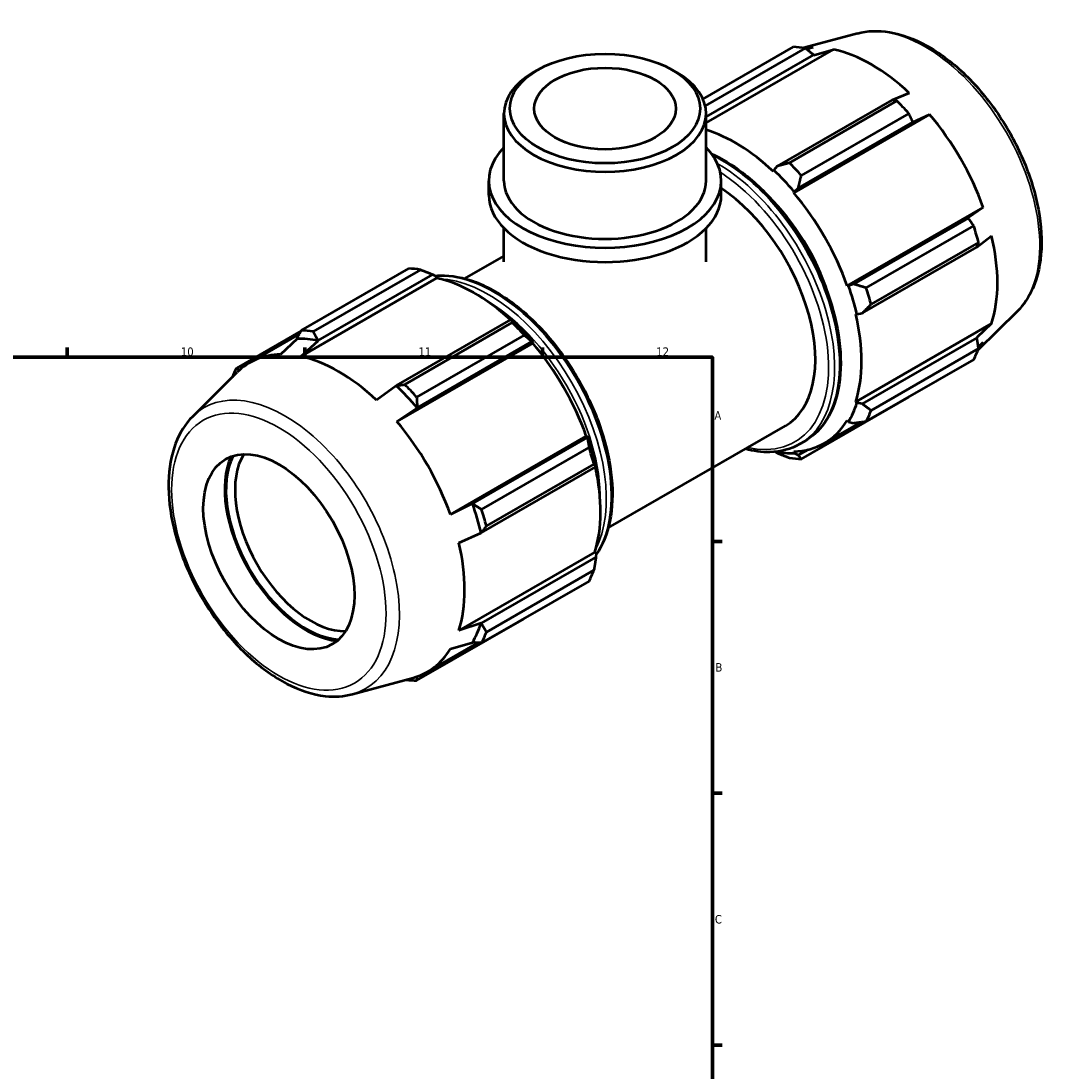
# Model space of a CAD drawing. Header units: millimetres. Extents: x 0 to 931, y 0 to 871.
# Tile 6 of 6: x 617 to 921, y 364 to 673. Entities that reach past the tile are written whole.
import ezdxf

# ---------------------------------------------------------------- set-up
doc = ezdxf.new("R2010")
doc.units = ezdxf.units.MM
for name, color, linetype, lineweight in [('Border (ISO)', 7, 'Continuous', 70), ('Visible (ISO)', 7, 'Continuous', 50), ('Visible Narrow (ISO)', 7, 'Continuous', 35)]:
    doc.layers.add(name, color=color, linetype=linetype, lineweight=lineweight)
doc.styles.add('Note Text (ISO)', font='tahoma.ttf')

# ---------------------------------------------------------------- blocks, each defined once
blk = doc.blocks.new('Borders Default Border')
at = {"layer": 'Border (ISO)'}
for p, q in [((630.75, 574), (630.75, 576.9)), ((700.83, 574), (700.83, 576.9)), ((770.92, 574), (770.92, 576.9)), ((821, 519.75), (823.9, 519.75)), ((821, 445.5), (823.9, 445.5)), ((821, 371.25), (823.9, 371.25))]:
    blk.add_line(p, q, dxfattribs=at)
at = {"layer": 'Border (ISO)', "flags": 128}
blk.add_lwpolyline([(20, 20), (20, 574), (821, 574), (821, 20), (20, 20)], dxfattribs=at)
at = {"layer": 'Border (ISO)', "color": 232, "true_color": 0xca0064, "char_height": 2.5, "attachment_point": 7, "style": 'Note Text (ISO)'}
for s, insert in [('10', (664.29, 574.35)), ('11', (734.37, 574.4)), ('12', (804.46, 574.4)), ('A', (821.59, 555.62)), ('B', (821.89, 481.37)), ('C', (821.73, 407.08))]:
    blk.add_mtext(s, dxfattribs=dict(at, insert=insert))

msp = doc.modelspace()

# ---------------------------------------------------------------- linework, layer by layer
at = {"layer": 'Visible (ISO)'}
for p, q in [((863.767, 669.451), (847.986, 665.171)), ((818.205, 650.095), (844.872, 665.452)), ((848.36, 665.114), (818.87, 648.132)), ((819.139, 643.081), (856.711, 664.718)), ((819.139, 644.818), (850.874, 663.093)), ((850.728, 665.298), (848.793, 664.767)), ((850.874, 663.093), (850.897, 663.053)), ((850.897, 663.053), (856.711, 664.718)), ((769.444, 658.658), (768.174, 657.922)), ((809.22, 658.658), (810.49, 657.922)), ((879.057, 651.85), (873.987, 649.801)), ((873.94, 649.81), (840.131, 630.34)), ((843.724, 631.283), (875.415, 649.533)), ((759.525, 626.037), (759.525, 645.831)), ((819.139, 626.037), (819.139, 645.831)), ((844.955, 622.455), (885.04, 645.539)), ((878.903, 645.855), (847.211, 627.605)), ((880.111, 643.274), (885.04, 645.539)), ((846.307, 623.826), (880.116, 643.295)), ((880.116, 643.295), (880.111, 643.274)), ((839.092, 629.138), (838.971, 628.766)), ((840.131, 630.34), (839.092, 629.138)), ((755.054, 621.786), (755.054, 626.037)), ((823.61, 621.786), (823.61, 626.037)), ((844.955, 622.455), (845.139, 622.759)), ((845.139, 622.759), (846.307, 623.826)), ((860.756, 595.088), (900.841, 618.171)), ((900.841, 618.171), (896.406, 615.051)), ((896.427, 615.045), (862.618, 595.575)), ((866.343, 594.468), (898.034, 612.718)), ((896.406, 615.051), (896.427, 615.045)), ((759.525, 602.133), (759.525, 612.038)), ((819.139, 602.133), (819.139, 612.038)), ((899.001, 606.475), (903.319, 609.826)), ((899.479, 607.854), (867.787, 589.604)), ((748.003, 597.178), (759.525, 603.813)), ((865.176, 586.961), (898.985, 606.43)), ((739.693, 597.331), (699.608, 574.248)), ((699.761, 581.888), (731.453, 600.138)), ((734.941, 599.8), (703.249, 581.55)), ((704.724, 578.931), (738.533, 598.4)), ((738.533, 598.4), (739.573, 597.841)), ((739.573, 597.841), (739.693, 597.331)), ((861.11, 595.097), (860.756, 595.088)), ((862.618, 595.575), (861.11, 595.097)), ((761.6, 585.117), (727.791, 565.648)), ((762.158, 584.835), (761.6, 585.117)), ((863.234, 586.742), (863.615, 586.662)), ((863.615, 586.662), (865.176, 586.961)), ((910.911, 587.584), (899.288, 576.083)), ((699.698, 581.767), (680.63, 570.786)), ((730.305, 565.97), (761.996, 584.22)), ((863.234, 560.907), (903.319, 583.99)), ((903.319, 583.99), (898.962, 579.801)), ((684.559, 572.379), (699.207, 580.814)), ((698.553, 579.475), (693.624, 574.828)), ((698.548, 579.53), (698.553, 579.475)), ((699.608, 574.248), (704.723, 578.877)), ((704.723, 578.877), (704.724, 578.931)), ((765.484, 580.541), (733.792, 562.291)), ((898.985, 579.761), (865.176, 560.292)), ((898.962, 579.801), (898.985, 579.761)), ((768.022, 578.152), (727.937, 555.069)), ((733.967, 559.133), (767.776, 578.602)), ((767.776, 578.602), (768.206, 578.456)), ((768.206, 578.456), (768.022, 578.152)), ((867.787, 558.323), (899.479, 576.573)), ((899.401, 577.084), (900.841, 578.5)), ((898.034, 573.372), (866.343, 555.122)), ((667.753, 556.574), (680.894, 569.577)), ((727.768, 565.607), (721.953, 561.38)), ((727.791, 565.648), (727.768, 565.607)), ((847.211, 544.02), (878.903, 562.27)), ((863.615, 560.549), (863.234, 560.907)), ((865.176, 560.292), (863.615, 560.549)), ((727.937, 555.069), (733.938, 559.098)), ((733.938, 559.098), (733.967, 559.133)), ((854.02, 548.696), (864.821, 554.915)), ((860.756, 555.416), (861.11, 554.999)), ((861.11, 554.999), (862.618, 554.624)), ((790.296, 523.735), (842.534, 553.817)), ((783.822, 550.785), (743.737, 527.701)), ((784.086, 550.352), (750.277, 530.883)), ((783.822, 550.785), (784.177, 550.794)), ((784.177, 550.794), (784.086, 550.352)), ((846.808, 548.455), (848.232, 549.274)), ((752.924, 529.155), (784.615, 547.405)), ((839.414, 546.143), (840.131, 545.758)), ((845.139, 545.731), (844.955, 546.247)), ((846.307, 545.159), (845.139, 545.731)), ((849.099, 546.766), (846.307, 545.159)), ((752.836, 522.268), (786.645, 541.738)), ((786.06, 542.54), (754.368, 524.29)), ((786.645, 541.738), (786.682, 542.359)), ((750.233, 530.875), (743.737, 527.701)), ((750.277, 530.883), (750.233, 530.875)), ((746.216, 519.356), (752.789, 522.269)), ((752.789, 522.269), (752.836, 522.268)), ((786.301, 516.604), (746.216, 493.52)), ((786.645, 515.069), (752.836, 495.6)), ((786.301, 516.604), (786.682, 516.246)), ((786.682, 516.246), (786.645, 515.069)), ((754.368, 493.009), (786.06, 511.259)), ((784.615, 508.058), (752.924, 489.808)), ((733.792, 478.706), (765.484, 496.956)), ((752.789, 495.626), (746.216, 493.52)), ((752.836, 495.6), (752.789, 495.626)), ((737.002, 481.309), (751.845, 489.857)), ((743.737, 488.03), (750.233, 489.963)), ((750.233, 489.963), (750.277, 489.932)), ((714.897, 474.707), (732.739, 479.546))]:
    msp.add_line(p, q, dxfattribs=at)
for centre, major_axis, ratio, start_param, end_param in [((861.887, 613.861), (-28.195, 48.962), 0.5780931, 5.8451561, 5.9396837), ((867.884, 617.314), (-26.222, 45.535), 0.5780931, 5.9796864, 6.0527433), ((867.884, 617.314), (26.222, -45.535), 0.5780931, 2.0526956, 2.6635608), ((789.332, 645.831), (-29.807, 0), 0.5758617, 5.5016397, 10.2063236), ((861.887, 613.861), (28.195, -48.962), 0.5780931, 1.9181653, 2.0126929), ((867.884, 617.314), (26.222, -45.535), 0.5780931, 1.2672974, 1.8781627), ((827.799, 594.23), (-26.222, 45.535), 0.5780931, 5.1942882, 5.7349518), ((789.332, 626.037), (-34.278, 0), 0.5758617, 5.7667102, 9.9412531), ((830.196, 595.611), (-28.195, 48.962), 0.5780931, 5.059758, 5.1542856), ((827.799, 594.23), (26.504, -46.024), 0.5780931, 1.8781627, 2.0526956), ((789.332, 626.037), (-29.807, 0), 0.5758617, 0, 3.1415927), ((821.388, 590.538), (21.146, -36.721), 0.5780931, 0, 2.2838854), ((827.799, 594.23), (-26.222, 45.535), 0.5780931, 4.4088901, 5.0197553), ((789.332, 621.786), (-34.278, 0), 0.5758617, 0, 3.1415927), ((827.799, 594.23), (21.146, -36.721), 0.5780931, 1.1637099, 1.9778827), ((861.887, 613.861), (28.195, -48.962), 0.5780931, 1.1327672, 1.2272947), ((867.884, 617.314), (26.222, -45.535), 0.5780931, 0.4818993, 1.0927645), ((748.468, 548.547), (-28.195, 48.962), 0.5780931, 5.8451561, 5.9396837), ((750.865, 549.928), (26.222, -45.535), 0.5780931, 2.0696433, 2.6635608), ((827.799, 594.23), (26.504, -46.024), 0.5780931, 1.0927645, 1.2672974), ((830.196, 595.611), (-28.195, 48.962), 0.5780931, 4.2743598, 4.3688874), ((827.799, 594.23), (-26.222, 45.535), 0.5780931, 3.6234919, 4.2343571), ((716.777, 530.297), (-28.195, 48.962), 0.5780931, 5.8451561, 5.9396837), ((748.468, 548.547), (28.195, -48.962), 0.5780931, 1.9181653, 2.0126929), ((750.865, 549.928), (-26.504, 46.024), 0.5780931, 5.0197553, 5.1942882), ((716.246, 529.991), (-27.041, 46.958), 0.5780931, 5.8051535, 5.9796864), ((750.865, 549.928), (26.222, -45.535), 0.5780931, 1.2672974, 1.8781627), ((861.887, 613.861), (28.195, -48.962), 0.5780931, 0.347369, 0.4418966), ((867.884, 617.314), (26.222, -45.535), 0.5780931, 0.2309999, 0.3073663), ((710.78, 526.844), (-26.222, 45.535), 0.5780931, 5.9796864, 6.4343509), ((710.78, 526.844), (-26.222, 45.535), 0.5780931, 5.1942882, 5.8051535), ((716.777, 530.297), (-28.195, 48.962), 0.5780931, 0.347369, 0.4280813), ((716.246, 529.991), (27.041, -46.958), 0.5780931, 1.8781627, 2.0526956), ((716.777, 530.297), (28.195, -48.962), 0.5780931, 1.9181653, 2.0126929), ((827.799, 594.23), (26.504, -46.024), 0.5780931, 0.3073663, 0.4818993), ((830.196, 595.611), (28.195, -48.962), 0.5780931, 0.347369, 0.4418966), ((710.78, 526.844), (-26.222, 45.535), 0.5780931, 4.4088901, 5.0197553), ((827.799, 594.23), (26.222, -45.535), 0.5780931, 5.9796864, 6.5905516), ((750.865, 549.928), (-26.504, 46.024), 0.5780931, 4.2343571, 4.4088901), ((701.179, 521.315), (16.922, -29.385), 0.5780931, 3.5326008, 5.8921771), ((701.179, 521.315), (-16.663, 28.935), 0.5780931, 0.3622188, 2.7793738), ((702.516, 522.085), (15.72, -27.297), 0.5780931, 3.4423701, 5.9824078), ((748.468, 548.547), (28.195, -48.962), 0.5780931, 1.1327672, 1.2272947), ((827.799, 594.23), (26.504, -46.024), 0.5780931, 5.8242741, 5.9796864), ((750.865, 549.928), (26.222, -45.535), 0.5780931, 0.4818993, 1.0759774), ((830.196, 595.611), (28.195, -48.962), 0.5780931, 5.8451561, 5.9396837), ((716.246, 529.991), (27.041, -46.958), 0.5780931, 1.0927645, 1.2672974), ((716.777, 530.297), (28.195, -48.962), 0.5780931, 1.1327672, 1.2272947), ((710.78, 526.844), (-26.222, 45.535), 0.5780931, 3.6234919, 4.2343571), ((748.468, 548.547), (28.195, -48.962), 0.5780931, 0.347369, 0.4418966), ((716.246, 529.991), (27.041, -46.958), 0.5780931, 0.3073663, 0.4818993), ((716.777, 530.297), (28.195, -48.962), 0.5780931, 0.347369, 0.4418966), ((710.78, 526.844), (26.222, -45.535), 0.5780931, 6.1320197, 6.5905516), ((716.777, 530.297), (28.195, -48.962), 0.5780931, 5.855104, 5.9396837)]:
    msp.add_ellipse(centre, major_axis=major_axis, ratio=ratio, start_param=start_param, end_param=end_param, dxfattribs=at)
for centre, major_axis, ratio in [((789.332, 647.293), (28.019, 0), 0.5758617), ((789.332, 647.293), (20.865, 0), 0.5758617), ((693.166, 516.7), (15.72, -27.297), 0.5780931)]:
    msp.add_ellipse(centre, major_axis=major_axis, ratio=ratio, dxfattribs=at)
for points, knots in [([(863.767, 669.451), (866.724, 670.253), (869.925, 670.351), (876.772, 669.224), (880.441, 667.876), (887.813, 663.828), (891.516, 661.073), (898.493, 654.491), (901.768, 650.664), (907.577, 642.34), (910.113, 637.847), (914.213, 628.617), (915.776, 623.883), (917.764, 614.605), (918.184, 610.063), (917.77, 601.609), (916.936, 597.694), (914.307, 591.72), (912.789, 589.442), (910.911, 587.584)], [5.6508865, 5.6508865, 5.6508865, 5.6508865, 5.9414672, 5.9414672, 6.2600776, 6.2600776, 6.59097, 6.59097, 6.9211718, 6.9211718, 7.2498571, 7.2498571, 7.5786217, 7.5786217, 7.9089938, 7.9089938, 8.2396148, 8.2396148, 8.4901479, 8.4901479, 8.4901479, 8.4901479]), ([(820.706, 633.989), (823.76, 632.599), (826.836, 630.727), (833.532, 625.627), (837.114, 622.184), (843.696, 614.398), (846.696, 610.059), (851.822, 600.917), (853.949, 596.118), (857.116, 586.527), (858.155, 581.739), (859.029, 572.639), (858.862, 568.329), (857.299, 560.64), (855.908, 557.254), (852.379, 552.326), (850.45, 550.552), (848.232, 549.274)], [6.1791126, 6.1791126, 6.1791126, 6.1791126, 6.4424578, 6.4424578, 6.7666833, 6.7666833, 7.0901839, 7.0901839, 7.4134007, 7.4134007, 7.7369762, 7.7369762, 8.0612676, 8.0612676, 8.384226, 8.384226, 8.6413135, 8.6413135, 8.6413135, 8.6413135]), ([(739.25, 598.015), (739.745, 598.062), (740.246, 598.092), (744.098, 598.186), (747.671, 597.496), (755.036, 594.665), (758.834, 592.484), (766.215, 586.862), (769.797, 583.419), (776.379, 575.633), (779.379, 571.293), (784.506, 562.152), (786.632, 557.353), (789.799, 547.762), (790.839, 542.974), (791.713, 533.874), (791.545, 529.564), (789.988, 521.902), (788.611, 518.536), (786.668, 515.803)], [5.7567892, 5.7567892, 5.7567892, 5.7567892, 5.804372, 5.804372, 6.1190089, 6.1190089, 6.4424578, 6.4424578, 6.7666833, 6.7666833, 7.0901839, 7.0901839, 7.4134007, 7.4134007, 7.7369762, 7.7369762, 8.0612676, 8.0612676, 8.3819498, 8.3819498, 8.3819498, 8.3819498]), ([(667.753, 556.574), (665.575, 554.419), (663.884, 551.7), (661.422, 545.211), (660.746, 541.363), (660.547, 532.954), (661.071, 528.369), (663.262, 519.03), (664.928, 514.277), (669.212, 505.075), (671.825, 500.626), (677.75, 492.447), (681.06, 488.719), (688.087, 482.343), (691.805, 479.7), (699.324, 475.815), (703.129, 474.571), (709.615, 473.846), (712.348, 474.016), (714.897, 474.707)], [0.9346301, 0.9346301, 0.9346301, 0.9346301, 1.2252108, 1.2252108, 1.5438212, 1.5438212, 1.8747136, 1.8747136, 2.2049154, 2.2049154, 2.5336007, 2.5336007, 2.8623653, 2.8623653, 3.1927374, 3.1927374, 3.5233584, 3.5233584, 3.7738915, 3.7738915, 3.7738915, 3.7738915]), ([(846.808, 548.455), (844.18, 546.941), (841.153, 546.132), (835.586, 545.997), (833.15, 546.312), (830.661, 546.98)], [2.3581282, 2.3581282, 2.3581282, 2.3581282, 2.66277938, 2.66277938, 2.88151929, 2.88151929, 2.88151929, 2.88151929])]:
    msp.add_open_spline(points, degree=3, knots=knots, dxfattribs=at)
for points, weights in [([(850.874, 663.093), (849.647, 664.086), (848.36, 665.114)], [1.00001964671, 1.00041824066, 1]), ([(875.415, 649.533), (874.668, 649.677), (873.94, 649.81)], [1, 1.00041824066, 1.00001964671]), ([(880.116, 643.295), (879.527, 644.552), (878.903, 645.855)], [1.00001964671, 1.00041824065, 1]), ([(843.724, 631.283), (841.875, 630.793), (840.131, 630.34)], [1.0152695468, 1.01088663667, 1.00570099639]), ([(846.307, 623.826), (846.734, 625.668), (847.211, 627.605)], [1.00570099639, 1.01088663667, 1.0152695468]), ([(898.034, 612.718), (897.219, 613.908), (896.427, 615.045)], [1, 1.00041824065, 1.00001964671]), ([(898.985, 606.43), (899.232, 607.13), (899.479, 607.854)], [1.00001964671, 1.00041824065, 1]), ([(734.941, 599.8), (736.789, 599.095), (738.533, 598.4)], [1.0152695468, 1.01088663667, 1.00570099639]), ([(866.343, 594.468), (864.426, 595.024), (862.618, 595.575)], [1.0152695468, 1.01088663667, 1.00570099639]), ([(865.176, 586.961), (866.439, 588.246), (867.787, 589.604)], [1.00570099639, 1.01088663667, 1.0152695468]), ([(761.6, 585.117), (761.809, 584.687), (761.996, 584.22)], [1.00570099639, 1.01088663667, 1.0152695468]), ([(698.548, 579.53), (699.137, 580.682), (699.761, 581.888)], [1.00001964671, 1.00041824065, 1]), ([(703.249, 581.55), (703.997, 580.211), (704.724, 578.931)], [1, 1.00041824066, 1.00001964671]), ([(765.484, 580.541), (766.669, 579.561), (767.776, 578.602)], [1.0152695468, 1.01088663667, 1.00570099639]), ([(899.479, 576.573), (899.232, 578.202), (898.985, 579.761)], [1, 1.00041824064, 1.00001964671]), ([(680.63, 570.786), (681.16, 570.544), (681.681, 570.312)], [1, 1.00027214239, 1.00019844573]), ([(727.791, 565.648), (729.017, 565.803), (730.305, 565.97)], [1.00001964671, 1.00041824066, 1]), ([(733.792, 562.291), (733.876, 560.677), (733.967, 559.133)], [1, 1.00041824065, 1.00001964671]), ([(867.787, 558.323), (866.439, 559.318), (865.176, 560.292)], [1.0152695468, 1.01088663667, 1.00570099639]), ([(878.903, 562.27), (878.934, 562.331), (878.966, 562.391)], [1, 1.00002109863, 1.00004011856]), ([(862.618, 554.624), (864.426, 554.859), (866.343, 555.122)], [1.00570099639, 1.01088663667, 1.0152695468]), ([(784.086, 550.352), (784.361, 548.918), (784.615, 547.405)], [1.00570099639, 1.01088663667, 1.0152695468]), ([(840.131, 545.758), (841.875, 545.063), (843.724, 544.358)], [1.00570099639, 1.01088663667, 1.0152695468]), ([(847.211, 544.02), (846.734, 544.592), (846.307, 545.159)], [1.0152695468, 1.01088663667, 1.00570099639]), ([(786.06, 542.54), (786.374, 542.14), (786.645, 541.738)], [1.0152695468, 1.01088663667, 1.00570099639]), ([(750.277, 530.883), (751.568, 530.034), (752.924, 529.155)], [1.00001964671, 1.00041824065, 1]), ([(754.368, 524.29), (753.581, 523.256), (752.836, 522.268)], [1, 1.00041824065, 1.00001964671]), ([(786.645, 515.069), (786.374, 513.212), (786.06, 511.259)], [1.00570099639, 1.01088663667, 1.0152695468]), ([(752.836, 495.6), (753.581, 494.328), (754.368, 493.009)], [1.00001964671, 1.00041824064, 1]), ([(765.603, 497.11), (765.544, 497.033), (765.484, 496.956)], [1.01482328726, 1.01504744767, 1.0152695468]), ([(752.924, 489.808), (751.568, 489.868), (750.277, 489.932)], [1, 1.00041824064, 1.00001964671]), ([(733.909, 479.905), (733.849, 479.313), (733.792, 478.706)], [1.00019178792, 1.00028335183, 1])]:
    msp.add_rational_spline(points, weights, degree=2, dxfattribs=at)
at = {"layer": 'Visible Narrow (ISO)'}
for centre, major_axis, start_param, end_param in [((883.734, 626.442), (-23.844, 41.406), 3.2927583, 6.1320197), ((823.702, 591.871), (24.53, -42.597), 0, 2.432815), ((822.279, 591.052), (24.53, -42.597), 0, 2.3533745), ((821.388, 590.538), (23.901, -41.505), 5.7983418, 8.5835953), ((756.386, 553.106), (-24.53, 42.597), 3.4161095, 6.0111144), ((754.962, 552.287), (24.53, -42.597), 0.3529678, 2.7886248), ((754.071, 551.773), (23.901, -41.505), 0.7686742, 2.3729184), ((694.93, 517.716), (-23.844, 41.406), 2.9904271, 6.4343509)]:
    msp.add_ellipse(centre, major_axis=major_axis, ratio=0.5780931, start_param=start_param, end_param=end_param, dxfattribs=at)
msp.add_ellipse((693.166, 516.7), major_axis=(22.306, -38.736), ratio=0.5780931, dxfattribs=at)

# ---------------------------------------------------------------- block references
msp.add_blockref('Borders Default Border', (0, 0))

doc.saveas('drawing.dxf')
